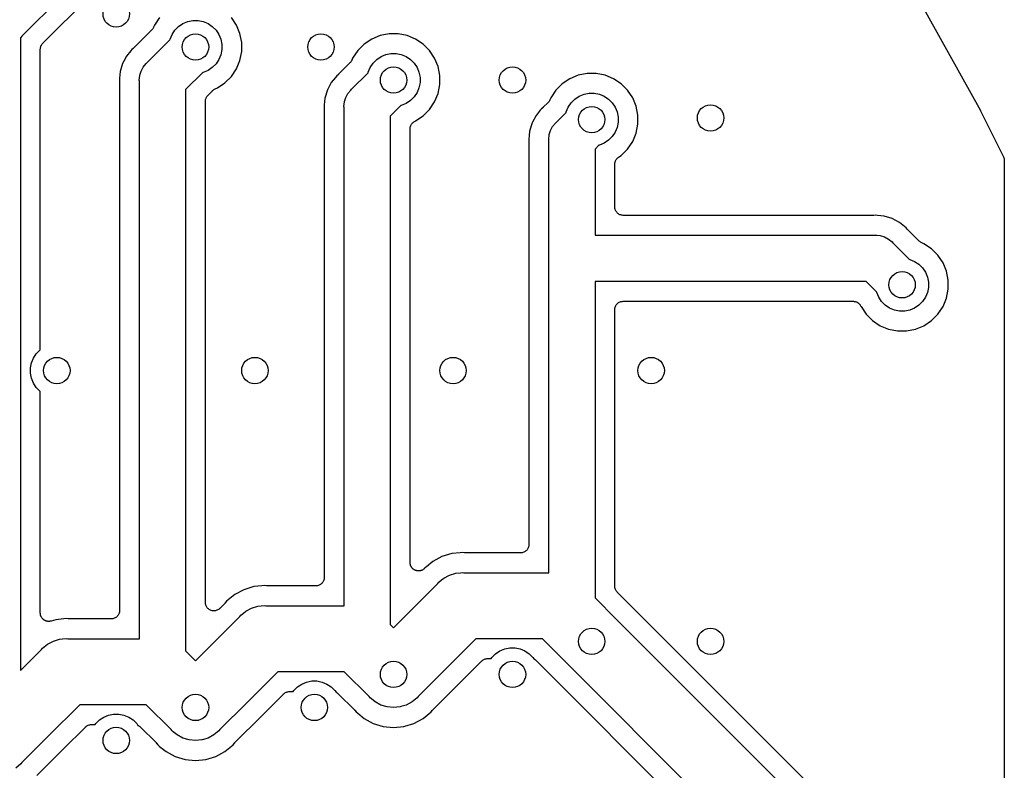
# Model space of a CAD drawing. Extents: x 59.7 to 90.8, y -72.3 to -46.6.
# Tile 9 of 10: x 75.9 to 90.8, y -66.6 to -55.2. Entities that reach past the tile are written whole.
import ezdxf

# ---------------------------------------------------------------- set-up
doc = ezdxf.new("R2010")
doc.units = 0
doc.header["$MEASUREMENT"] = 0
doc.layers.add('BLACK', color=7, linetype='CONTINUOUS')

msp = doc.modelspace()

# ---------------------------------------------------------------- linework, layer by layer
at = {"layer": 'BLACK', "linetype": 'CONTINUOUS'}
for p, q in [((77.1362, -54.2709), (75.9709, -55.4362)), ((89.1678, -54.1886), (90.4871, -56.5615)), ((76.2872, -55.5442), (77.3335, -54.4979)), ((78.0563, -55.1538), (77.9797, -55.2684)), ((79.2203, -55.2684), (79.1437, -55.1538)), ((77.9599, -55.3127), (77.9544, -55.3229)), ((77.9655, -55.3025), (77.9599, -55.3127)), ((77.9661, -55.3011), (77.9655, -55.3025)), ((77.9662, -55.3011), (77.9661, -55.3011)), ((77.9797, -55.2684), (77.9662, -55.3009)), ((77.9662, -55.3009), (77.9662, -55.301)), ((77.9662, -55.301), (77.9662, -55.3011)), ((78.2893, -55.345), (78.345, -55.2893)), ((78.345, -55.2893), (78.4105, -55.2455)), ((78.4105, -55.2455), (78.4833, -55.2154)), ((78.4833, -55.2154), (78.5606, -55.2)), ((78.5606, -55.2), (78.6394, -55.2)), ((78.6394, -55.2), (78.7167, -55.2154)), ((78.7167, -55.2154), (78.7895, -55.2455)), ((78.7895, -55.2455), (78.855, -55.2893)), ((78.855, -55.2893), (78.9107, -55.345)), ((79.2731, -55.3958), (79.2203, -55.2684)), ((75.9553, -55.4553), (75.95, -55.4596)), ((75.95, -55.4596), (75.95, -65.0429)), ((75.9709, -55.4362), (75.9553, -55.4553)), ((77.9387, -55.3421), (77.6674, -55.6134)), ((77.9461, -55.3331), (77.9387, -55.3421)), ((77.9536, -55.3242), (77.9461, -55.3331)), ((77.9539, -55.3235), (77.9536, -55.3242)), ((77.9544, -55.3229), (77.9539, -55.3235)), ((78.2154, -55.4833), (78.2455, -55.4105)), ((78.2455, -55.4105), (78.2893, -55.345)), ((78.9107, -55.345), (78.9545, -55.4105)), ((78.9545, -55.4105), (78.9846, -55.4833)), ((79.3, -55.5311), (79.2731, -55.3958)), ((81.3958, -55.4269), (81.2684, -55.4797)), ((81.5311, -55.4), (81.3958, -55.4269)), ((81.6689, -55.4), (81.5311, -55.4)), ((81.8042, -55.4269), (81.6689, -55.4)), ((81.9316, -55.4797), (81.8042, -55.4269)), ((76.2513, -55.6205), (76.2525, -55.6089)), ((76.2525, -55.6089), (76.2527, -55.6082)), ((76.2527, -55.6082), (76.2528, -55.6076)), ((76.2528, -55.6076), (76.2563, -55.5964)), ((76.2563, -55.5964), (76.2598, -55.5852)), ((76.2598, -55.5852), (76.2601, -55.5846)), ((76.2601, -55.5846), (76.2603, -55.5839)), ((76.2603, -55.5839), (76.2659, -55.5736)), ((76.2659, -55.5736), (76.2715, -55.5633)), ((76.2715, -55.5633), (76.2719, -55.5628)), ((76.2719, -55.5628), (76.2722, -55.5622)), ((76.2722, -55.5622), (76.2797, -55.5533)), ((76.2797, -55.5533), (76.2872, -55.5442)), ((77.6661, -55.6146), (77.6619, -55.618)), ((77.6674, -55.6134), (77.6661, -55.6146)), ((77.8647, -55.8404), (78.2138, -55.4912)), ((78.2138, -55.4912), (78.2154, -55.4833)), ((78.9846, -55.4833), (79, -55.5606)), ((79, -55.5606), (79, -55.6394)), ((79.3, -55.6689), (79.3, -55.5311)), ((81.1538, -55.5563), (81.0563, -55.6538)), ((81.2684, -55.4797), (81.1538, -55.5563)), ((82.0462, -55.5563), (81.9316, -55.4797)), ((82.1437, -55.6538), (82.0462, -55.5563)), ((76.25, -55.6322), (76.2513, -55.6205)), ((76.25, -55.6335), (76.25, -55.6322)), ((76.25, -55.6336), (76.25, -55.6335)), ((76.25, -55.6335), (76.25, -55.6335)), ((76.25, -55.634), (76.25, -55.6336)), ((76.25, -60.186), (76.25, -55.634)), ((77.5569, -55.7371), (77.5168, -55.8122)), ((77.6218, -55.6581), (77.5569, -55.7371)), ((77.6382, -55.6382), (77.6218, -55.6581)), ((77.6218, -55.6581), (77.6218, -55.6581)), ((77.6581, -55.6218), (77.6382, -55.6382)), ((77.6619, -55.618), (77.6581, -55.6218)), ((78.9846, -55.7167), (78.9545, -55.7895)), ((79, -55.6394), (78.9846, -55.7167)), ((79.2731, -55.8042), (79.3, -55.6689)), ((81.0563, -55.6538), (80.9797, -55.7684)), ((81.345, -55.7893), (81.4105, -55.7455)), ((81.4105, -55.7455), (81.4833, -55.7154)), ((81.4833, -55.7154), (81.5606, -55.7)), ((81.5606, -55.7), (81.6394, -55.7)), ((81.6394, -55.7), (81.7167, -55.7154)), ((81.7167, -55.7154), (81.7895, -55.7455)), ((81.7895, -55.7455), (81.855, -55.7893)), ((82.2203, -55.7684), (82.1437, -55.6538)), ((77.4966, -55.8501), (77.4594, -55.9726)), ((77.5168, -55.8122), (77.4966, -55.8501)), ((77.5168, -55.8122), (77.5168, -55.8122)), ((77.7751, -55.9654), (77.8076, -55.9046)), ((77.8076, -55.9046), (77.8513, -55.8513)), ((77.8513, -55.8513), (77.8647, -55.8404)), ((78.855, -55.9107), (78.7895, -55.9545)), ((78.9107, -55.855), (78.855, -55.9107)), ((78.9545, -55.7895), (78.9107, -55.855)), ((79.2203, -55.9316), (79.2731, -55.8042)), ((80.9387, -55.8421), (80.7674, -56.0134)), ((80.9461, -55.8331), (80.9387, -55.8421)), ((80.9536, -55.8242), (80.9461, -55.8331)), ((80.9539, -55.8235), (80.9536, -55.8242)), ((80.9544, -55.8229), (80.9539, -55.8235)), ((80.9599, -55.8127), (80.9544, -55.8229)), ((80.9655, -55.8025), (80.9599, -55.8127)), ((80.9661, -55.8011), (80.9655, -55.8025)), ((80.9662, -55.8011), (80.9661, -55.8011)), ((80.9797, -55.7684), (80.9662, -55.8009)), ((80.9662, -55.8009), (80.9662, -55.801)), ((80.9662, -55.801), (80.9662, -55.8011)), ((81.2154, -55.9833), (81.2455, -55.9105)), ((81.2455, -55.9105), (81.2893, -55.845)), ((81.2893, -55.845), (81.345, -55.7893)), ((81.855, -55.7893), (81.9107, -55.845)), ((81.9107, -55.845), (81.9545, -55.9105)), ((81.9545, -55.9105), (81.9846, -55.9833)), ((82.2731, -55.8958), (82.2203, -55.7684)), ((82.3, -56.0311), (82.2731, -55.8958)), ((77.4594, -55.9726), (77.4494, -56.0743)), ((77.7483, -56.1), (77.7551, -56.0314)), ((77.7551, -56.0314), (77.7568, -56.0258)), ((77.7568, -56.0258), (77.7751, -55.9654)), ((78.7088, -55.9862), (78.45, -56.245)), ((78.7167, -55.9846), (78.7088, -55.9862)), ((78.7895, -55.9545), (78.7167, -55.9846)), ((79.0462, -56.1437), (79.1437, -56.0462)), ((79.1437, -56.0462), (79.2203, -55.9316)), ((80.7203, -56.06), (80.6569, -56.1371)), ((80.7382, -56.0382), (80.7203, -56.06)), ((80.7203, -56.06), (80.7203, -56.06)), ((80.7581, -56.0218), (80.7382, -56.0382)), ((80.7619, -56.018), (80.7581, -56.0218)), ((80.7661, -56.0146), (80.7619, -56.018)), ((80.7674, -56.0134), (80.7661, -56.0146)), ((80.9647, -56.2403), (81.2138, -55.9912)), ((81.2138, -55.9912), (81.2154, -55.9833)), ((81.9846, -55.9833), (82, -56.0606)), ((82, -56.0606), (82, -56.1394)), ((82.3, -56.1689), (82.3, -56.0311)), ((84.3958, -56.0269), (84.2684, -56.0797)), ((84.5311, -56), (84.3958, -56.0269)), ((84.6689, -56), (84.5311, -56)), ((84.8042, -56.0269), (84.6689, -56)), ((84.9316, -56.0797), (84.8042, -56.0269)), ((77.4494, -56.0743), (77.4469, -56.1)), ((77.4469, -56.1), (77.4494, -56.1257)), ((77.4494, -56.0743), (77.4494, -56.0743)), ((77.4494, -56.1257), (77.4496, -56.1275)), ((77.4496, -56.1275), (77.4495, -56.1328)), ((77.4495, -56.1328), (77.45, -56.1382)), ((77.45, -56.1382), (77.45, -64.133)), ((77.75, -56.1172), (77.7483, -56.1)), ((77.75, -64.56), (77.75, -56.1172)), ((78.9316, -56.2203), (79.0462, -56.1437)), ((80.6569, -56.1371), (80.5966, -56.2501)), ((82, -56.1394), (81.9846, -56.2167)), ((82.2731, -56.3042), (82.3, -56.1689)), ((84.1538, -56.1563), (84.0563, -56.2538)), ((84.2684, -56.0797), (84.1538, -56.1563)), ((85.0462, -56.1563), (84.9316, -56.0797)), ((85.1437, -56.2538), (85.0462, -56.1563)), ((78.45, -56.245), (78.45, -64.7429)), ((78.7659, -56.3615), (78.7715, -56.3512)), ((78.7715, -56.3512), (78.7719, -56.3507)), ((78.7719, -56.3507), (78.7722, -56.3501)), ((78.7722, -56.3501), (78.7797, -56.3411)), ((78.7797, -56.3411), (78.7872, -56.332)), ((78.7872, -56.332), (78.8579, -56.2613)), ((78.8579, -56.2613), (78.8581, -56.2611)), ((78.8581, -56.2611), (78.8592, -56.26)), ((78.8581, -56.2611), (78.8581, -56.2611)), ((78.8581, -56.2611), (78.8581, -56.2611)), ((78.8592, -56.26), (78.8683, -56.2527)), ((78.8683, -56.2527), (78.8773, -56.2454)), ((78.8773, -56.2454), (78.878, -56.2451)), ((78.878, -56.2451), (78.8786, -56.2446)), ((78.8786, -56.2446), (78.8889, -56.2392)), ((78.8889, -56.2392), (78.8991, -56.2338)), ((78.8991, -56.2338), (78.9316, -56.2203)), ((80.5966, -56.2501), (80.5594, -56.3726)), ((80.8751, -56.3654), (80.9076, -56.3046)), ((80.9076, -56.3046), (80.9513, -56.2513)), ((80.9513, -56.2513), (80.9647, -56.2403)), ((81.9107, -56.355), (81.855, -56.4107)), ((81.9545, -56.2895), (81.9107, -56.355)), ((81.9846, -56.2167), (81.9545, -56.2895)), ((82.2203, -56.4316), (82.2731, -56.3042)), ((84.0563, -56.2538), (83.9797, -56.3684)), ((84.345, -56.3893), (84.4105, -56.3455)), ((84.4105, -56.3455), (84.4833, -56.3154)), ((84.4833, -56.3154), (84.5606, -56.3)), ((84.5606, -56.3), (84.6394, -56.3)), ((84.6394, -56.3), (84.7167, -56.3154)), ((84.7167, -56.3154), (84.7895, -56.3455)), ((84.7895, -56.3455), (84.855, -56.3893)), ((85.2203, -56.3684), (85.1437, -56.2538)), ((78.75, -56.4201), (78.7513, -56.4084)), ((78.75, -56.4214), (78.75, -56.4201)), ((78.75, -56.4218), (78.75, -56.4214)), ((78.75, -56.4214), (78.75, -56.4214)), ((78.75, -56.4214), (78.75, -56.4214)), ((78.75, -64.012), (78.75, -56.4218)), ((78.7513, -56.4084), (78.7525, -56.3967)), ((78.7525, -56.3967), (78.7527, -56.3961)), ((78.7527, -56.3961), (78.7528, -56.3954)), ((78.7528, -56.3954), (78.7563, -56.3842)), ((78.7563, -56.3842), (78.7598, -56.373)), ((78.7598, -56.373), (78.7601, -56.3725)), ((78.7601, -56.3725), (78.7603, -56.3718)), ((78.7603, -56.3718), (78.7659, -56.3615)), ((80.5494, -56.4743), (80.5469, -56.5)), ((80.5469, -56.5), (80.5494, -56.5257)), ((80.5594, -56.3726), (80.5494, -56.4743)), ((80.5494, -56.4743), (80.5494, -56.4743)), ((80.8483, -56.5), (80.8551, -56.4314)), ((80.85, -56.5172), (80.8483, -56.5)), ((80.8551, -56.4314), (80.8569, -56.4252)), ((80.8569, -56.4252), (80.8751, -56.3654)), ((81.7088, -56.4862), (81.55, -56.645)), ((81.7167, -56.4846), (81.7088, -56.4862)), ((81.7895, -56.4545), (81.7167, -56.4846)), ((81.855, -56.4107), (81.7895, -56.4545)), ((82.1437, -56.5462), (82.2203, -56.4316)), ((83.9387, -56.4421), (83.8674, -56.5134)), ((83.9461, -56.4331), (83.9387, -56.4421)), ((83.9536, -56.4242), (83.9461, -56.4331)), ((83.9539, -56.4235), (83.9536, -56.4242)), ((83.9544, -56.4229), (83.9539, -56.4235)), ((83.9599, -56.4127), (83.9544, -56.4229)), ((83.9655, -56.4025), (83.9599, -56.4127)), ((83.9661, -56.4011), (83.9655, -56.4025)), ((83.9662, -56.4011), (83.9661, -56.4011)), ((83.9797, -56.3684), (83.9662, -56.4009)), ((83.9662, -56.4009), (83.9662, -56.401)), ((83.9662, -56.401), (83.9662, -56.4011)), ((84.2455, -56.5105), (84.2893, -56.445)), ((84.2893, -56.445), (84.345, -56.3893)), ((84.855, -56.3893), (84.9107, -56.445)), ((84.9107, -56.445), (84.9545, -56.5105)), ((85.2731, -56.4958), (85.2203, -56.3684)), ((85.3, -56.6311), (85.2731, -56.4958)), ((80.5494, -56.5257), (80.5496, -56.5275)), ((80.5496, -56.5275), (80.5495, -56.5328)), ((80.5495, -56.5328), (80.55, -56.5382)), ((80.55, -56.5382), (80.55, -63.633)), ((80.85, -64.06), (80.85, -56.5172)), ((81.55, -56.645), (81.55, -64.3429)), ((81.9316, -56.7203), (82.0462, -56.6437)), ((82.0462, -56.6437), (82.1437, -56.5462)), ((83.7569, -56.6371), (83.7021, -56.7397)), ((83.8218, -56.5581), (83.7569, -56.6371)), ((83.8382, -56.5382), (83.8218, -56.5581)), ((83.8218, -56.5581), (83.8218, -56.5581)), ((83.8581, -56.5218), (83.8382, -56.5382)), ((83.8619, -56.518), (83.8581, -56.5218)), ((83.8661, -56.5146), (83.8619, -56.518)), ((83.8674, -56.5134), (83.8661, -56.5146)), ((84.0647, -56.7404), (84.2138, -56.5912)), ((84.2138, -56.5912), (84.2154, -56.5833)), ((84.2154, -56.5833), (84.2455, -56.5105)), ((84.9545, -56.5105), (84.9846, -56.5833)), ((84.9846, -56.5833), (85, -56.6606)), ((85.3, -56.7689), (85.3, -56.6311)), ((90.4871, -56.5615), (90.488, -56.5631)), ((90.488, -56.5631), (90.4888, -56.5651)), ((90.4888, -56.5651), (90.4899, -56.5669)), ((90.4899, -56.5669), (90.8349, -57.2636)), ((81.8528, -56.8126), (81.8564, -56.8013)), ((81.8564, -56.8013), (81.8598, -56.79)), ((81.8598, -56.79), (81.8601, -56.7895)), ((81.8601, -56.7895), (81.8603, -56.7889)), ((81.8603, -56.7889), (81.866, -56.7786)), ((81.866, -56.7786), (81.8716, -56.7681)), ((81.8716, -56.7681), (81.8719, -56.7677)), ((81.8719, -56.7677), (81.8722, -56.7672)), ((81.8722, -56.7672), (81.8798, -56.7582)), ((81.8798, -56.7582), (81.8874, -56.749)), ((81.8874, -56.749), (81.8878, -56.7487)), ((81.8878, -56.7487), (81.8881, -56.7482)), ((81.8881, -56.7482), (81.8974, -56.7408)), ((81.8974, -56.7408), (81.9065, -56.7333)), ((81.9065, -56.7333), (81.907, -56.7331)), ((81.907, -56.7331), (81.9075, -56.7327)), ((81.9075, -56.7327), (81.918, -56.7272)), ((81.918, -56.7272), (81.9284, -56.7216)), ((81.9284, -56.7216), (81.9316, -56.7203)), ((83.6966, -56.7501), (83.6594, -56.8726)), ((83.7021, -56.7397), (83.6966, -56.7501)), ((83.7021, -56.7397), (83.7021, -56.7397)), ((83.9751, -56.8654), (84.0076, -56.8046)), ((84.0076, -56.8046), (84.0513, -56.7513)), ((84.0513, -56.7513), (84.0647, -56.7404)), ((85, -56.7394), (84.9846, -56.8167)), ((85, -56.6606), (85, -56.7394)), ((85.2731, -56.9042), (85.3, -56.7689)), ((81.85, -56.8372), (81.8513, -56.8254)), ((81.85, -56.8383), (81.85, -56.8372)), ((81.85, -56.839), (81.85, -56.8383)), ((81.85, -56.8383), (81.85, -56.8383)), ((81.85, -56.8383), (81.85, -56.8383)), ((81.85, -63.4066), (81.85, -56.839)), ((81.8513, -56.8254), (81.8526, -56.8137)), ((81.8526, -56.8137), (81.8527, -56.8131)), ((81.8527, -56.8131), (81.8528, -56.8126)), ((83.6528, -56.9394), (83.6469, -57)), ((83.6594, -56.8726), (83.6528, -56.9394)), ((83.6528, -56.9394), (83.6528, -56.9394)), ((83.9483, -57), (83.9551, -56.9314)), ((83.9551, -56.9314), (83.9564, -56.927)), ((83.9564, -56.927), (83.9751, -56.8654)), ((84.9107, -56.955), (84.855, -57.0107)), ((84.9545, -56.8895), (84.9107, -56.955)), ((84.9846, -56.8167), (84.9545, -56.8895)), ((85.2203, -57.0316), (85.2731, -56.9042)), ((83.6469, -57), (83.6494, -57.0257)), ((83.6494, -57.0257), (83.6495, -57.0275)), ((83.6495, -57.0275), (83.6495, -57.0328)), ((83.6495, -57.0328), (83.65, -57.0382)), ((83.65, -57.0382), (83.65, -58.7618)), ((83.95, -57.0172), (83.9483, -57)), ((83.95, -58.7828), (83.95, -57.0172)), ((84.7088, -57.0862), (84.65, -57.145)), ((84.7167, -57.0846), (84.7088, -57.0862)), ((84.7895, -57.0545), (84.7167, -57.0846)), ((84.855, -57.0107), (84.7895, -57.0545)), ((85.1437, -57.1462), (85.2203, -57.0316)), ((84.65, -57.145), (84.65, -58.45)), ((85.0064, -57.2703), (85.0462, -57.2437)), ((85.0462, -57.2437), (85.1437, -57.1462)), ((84.95, -57.3741), (84.9513, -57.3624)), ((84.95, -57.3753), (84.95, -57.3741)), ((84.95, -57.3754), (84.95, -57.3753)), ((84.95, -57.3753), (84.95, -57.3753)), ((84.95, -57.3759), (84.95, -57.3754)), ((84.95, -58.023), (84.95, -57.3759)), ((84.9513, -57.3624), (84.9525, -57.3507)), ((84.9525, -57.3507), (84.9527, -57.3501)), ((84.9527, -57.3501), (84.9528, -57.3495)), ((84.9528, -57.3495), (84.9563, -57.3382)), ((84.9563, -57.3382), (84.9598, -57.327)), ((84.9598, -57.327), (84.9601, -57.3265)), ((84.9601, -57.3265), (84.9603, -57.3259)), ((84.9603, -57.3259), (84.966, -57.3155)), ((84.966, -57.3155), (84.9715, -57.3052)), ((84.9715, -57.3052), (84.9719, -57.3047)), ((84.9719, -57.3047), (84.9722, -57.3042)), ((84.9722, -57.3042), (84.9798, -57.2951)), ((84.9798, -57.2951), (84.9873, -57.286)), ((84.9873, -57.286), (84.9877, -57.2856)), ((84.9877, -57.2856), (84.9881, -57.2852)), ((84.9881, -57.2852), (84.9973, -57.2778)), ((84.9973, -57.2778), (85.0064, -57.2703)), ((90.8349, -57.2636), (90.8357, -57.2652)), ((90.8357, -57.2652), (90.8369, -57.2685)), ((90.8369, -57.2685), (90.8385, -57.2715)), ((90.8385, -57.2715), (90.8411, -57.2801)), ((90.8411, -57.2801), (90.8441, -57.2885)), ((90.8441, -57.2885), (90.8447, -57.2919)), ((90.8447, -57.2919), (90.8457, -57.2953)), ((90.8457, -57.2953), (90.8466, -57.3041)), ((90.8466, -57.3041), (90.8479, -57.313)), ((90.8479, -57.313), (90.8478, -57.3165)), ((90.8478, -57.3165), (90.8481, -57.3199)), ((90.8481, -57.3199), (90.8481, -67.7809)), ((84.9512, -58.0349), (84.95, -58.023)), ((84.9522, -58.0468), (84.9512, -58.0349)), ((84.9524, -58.0472), (84.9522, -58.0468)), ((84.9524, -58.0477), (84.9524, -58.0472)), ((84.9559, -58.0591), (84.9524, -58.0477)), ((84.9592, -58.0706), (84.9559, -58.0591)), ((84.9595, -58.071), (84.9592, -58.0706)), ((84.9596, -58.0714), (84.9595, -58.071)), ((84.9652, -58.0819), (84.9596, -58.0714)), ((84.9707, -58.0925), (84.9652, -58.0819)), ((84.971, -58.0929), (84.9707, -58.0925)), ((84.9712, -58.0933), (84.971, -58.0929)), ((84.9788, -58.1025), (84.9712, -58.0933)), ((84.9863, -58.1119), (84.9788, -58.1025)), ((84.9866, -58.1121), (84.9863, -58.1119)), ((84.9869, -58.1125), (84.9866, -58.1121)), ((84.9961, -58.1201), (84.9869, -58.1125)), ((85.0052, -58.1278), (84.9961, -58.1201)), ((85.0056, -58.128), (85.0052, -58.1278)), ((85.006, -58.1283), (85.0056, -58.128)), ((85.0165, -58.134), (85.006, -58.1283)), ((85.027, -58.1397), (85.0165, -58.134)), ((85.0274, -58.1399), (85.027, -58.1397)), ((85.0278, -58.1401), (85.0274, -58.1399)), ((85.0392, -58.1436), (85.0278, -58.1401)), ((85.0506, -58.1472), (85.0392, -58.1436)), ((85.051, -58.1473), (85.0506, -58.1472)), ((85.0515, -58.1474), (85.051, -58.1473)), ((85.0633, -58.1487), (85.0515, -58.1474)), ((85.0752, -58.15), (85.0633, -58.1487)), ((85.0761, -58.15), (85.0752, -58.15)), ((85.077, -58.15), (85.0761, -58.15)), ((85.0761, -58.15), (85.0761, -58.15)), ((85.0761, -58.15), (85.0761, -58.15)), ((88.8618, -58.15), (85.077, -58.15)), ((88.8672, -58.1495), (88.8618, -58.15)), ((88.8725, -58.1495), (88.8672, -58.1495)), ((88.8743, -58.1494), (88.8725, -58.1495)), ((88.9, -58.1469), (88.8743, -58.1494)), ((88.9257, -58.1494), (88.9, -58.1469)), ((89.0274, -58.1594), (88.9257, -58.1494)), ((88.9257, -58.1494), (88.9257, -58.1494)), ((89.1499, -58.1966), (89.0274, -58.1594)), ((89.2629, -58.2569), (89.1499, -58.1966)), ((89.3618, -58.3382), (89.2629, -58.2569)), ((88.8828, -58.45), (88.9, -58.4483)), ((88.9, -58.4483), (88.9172, -58.45)), ((89.3782, -58.3581), (89.3618, -58.3382)), ((89.382, -58.3619), (89.3782, -58.3581)), ((89.3854, -58.3661), (89.382, -58.3619)), ((89.3866, -58.3674), (89.3854, -58.3661)), ((89.5579, -58.5387), (89.3866, -58.3674)), ((84.65, -58.45), (88.8828, -58.45)), ((88.9172, -58.45), (88.9172, -58.45)), ((88.9172, -58.45), (88.9686, -58.4551)), ((88.9686, -58.4551), (89.0346, -58.4751)), ((89.0346, -58.4751), (89.0954, -58.5076)), ((89.0954, -58.5076), (89.1487, -58.5513)), ((89.1487, -58.5513), (89.1597, -58.5647)), ((89.1597, -58.5647), (89.4088, -58.8138)), ((89.5669, -58.5461), (89.5579, -58.5387)), ((89.5758, -58.5536), (89.5669, -58.5461)), ((89.5765, -58.5539), (89.5758, -58.5536)), ((89.5771, -58.5544), (89.5765, -58.5539)), ((89.5873, -58.5599), (89.5771, -58.5544)), ((89.5975, -58.5655), (89.5873, -58.5599)), ((89.5989, -58.5661), (89.5975, -58.5655)), ((89.5989, -58.5662), (89.5989, -58.5661)), ((89.599, -58.5662), (89.5989, -58.5662)), ((89.5991, -58.5662), (89.599, -58.5662)), ((89.6316, -58.5797), (89.5991, -58.5662)), ((89.7462, -58.6563), (89.6316, -58.5797)), ((89.8437, -58.7538), (89.7462, -58.6563)), ((83.6494, -58.7743), (83.6469, -58.8)), ((83.6469, -58.8), (83.6494, -58.8257)), ((83.65, -58.7636), (83.6494, -58.7689)), ((83.6494, -58.7689), (83.6494, -58.7743)), ((83.6494, -58.8257), (83.6495, -58.8275)), ((83.6495, -58.8275), (83.6495, -58.8328)), ((83.6495, -58.8328), (83.65, -58.8382)), ((83.65, -58.7618), (83.65, -58.7636)), ((83.65, -58.8382), (83.65, -63.133)), ((83.9483, -58.8), (83.95, -58.7828)), ((83.95, -58.8172), (83.9483, -58.8)), ((83.95, -63.56), (83.95, -58.8172)), ((89.4088, -58.8138), (89.4167, -58.8154)), ((89.4167, -58.8154), (89.4895, -58.8455)), ((89.4895, -58.8455), (89.555, -58.8893)), ((89.555, -58.8893), (89.6107, -58.945)), ((89.9203, -58.8684), (89.8437, -58.7538)), ((89.9731, -58.9958), (89.9203, -58.8684)), ((89.6107, -58.945), (89.6545, -59.0105)), ((89.6545, -59.0105), (89.6846, -59.0833)), ((90, -59.1311), (89.9731, -58.9958)), ((88.755, -59.15), (84.65, -59.15)), ((84.65, -59.15), (84.65, -63.9429)), ((88.9138, -59.3088), (88.755, -59.15)), ((89.6846, -59.0833), (89.7, -59.1606)), ((89.7, -59.1606), (89.7, -59.2394)), ((90, -59.2689), (90, -59.1311)), ((88.9154, -59.3167), (88.9138, -59.3088)), ((88.9455, -59.3895), (88.9154, -59.3167)), ((89.6846, -59.3167), (89.6545, -59.3895)), ((89.7, -59.2394), (89.6846, -59.3167)), ((89.9731, -59.4042), (90, -59.2689)), ((84.9799, -59.4961), (84.9875, -59.4869)), ((84.9875, -59.4869), (84.9879, -59.4866)), ((84.9879, -59.4866), (84.9881, -59.4863)), ((84.9881, -59.4863), (84.9975, -59.4788)), ((84.9975, -59.4788), (85.0067, -59.4712)), ((85.0067, -59.4712), (85.0071, -59.471)), ((85.0071, -59.471), (85.0075, -59.4707)), ((85.0075, -59.4707), (85.0181, -59.4652)), ((85.0181, -59.4652), (85.0286, -59.4596)), ((85.0286, -59.4596), (85.029, -59.4595)), ((85.029, -59.4595), (85.0294, -59.4592)), ((85.0294, -59.4592), (85.0409, -59.4559)), ((85.0409, -59.4559), (85.0523, -59.4524)), ((85.0523, -59.4524), (85.0528, -59.4524)), ((85.0528, -59.4524), (85.0532, -59.4522)), ((85.0532, -59.4522), (85.0651, -59.4512)), ((85.0651, -59.4512), (85.077, -59.45)), ((85.077, -59.45), (88.561, -59.45)), ((88.561, -59.45), (88.5617, -59.45)), ((88.5617, -59.45), (88.5617, -59.45)), ((88.5617, -59.45), (88.5617, -59.45)), ((88.5617, -59.45), (88.5628, -59.45)), ((88.5628, -59.45), (88.5746, -59.4513)), ((88.5746, -59.4513), (88.5863, -59.4525)), ((88.5863, -59.4525), (88.5869, -59.4527)), ((88.5869, -59.4527), (88.5874, -59.4528)), ((88.5874, -59.4528), (88.5987, -59.4564)), ((88.5987, -59.4564), (88.61, -59.4598)), ((88.61, -59.4598), (88.6105, -59.4601)), ((88.6105, -59.4601), (88.6111, -59.4603)), ((88.6111, -59.4603), (88.6214, -59.466)), ((88.6214, -59.466), (88.6319, -59.4716)), ((88.6319, -59.4716), (88.6323, -59.4719)), ((88.6323, -59.4719), (88.6328, -59.4722)), ((88.6328, -59.4722), (88.6418, -59.4798)), ((88.6418, -59.4798), (88.651, -59.4874)), ((88.651, -59.4874), (88.6513, -59.4878)), ((88.6513, -59.4878), (88.6518, -59.4881)), ((88.6518, -59.4881), (88.6592, -59.4974)), ((88.9893, -59.455), (88.9455, -59.3895)), ((89.045, -59.5107), (88.9893, -59.455)), ((89.6107, -59.455), (89.555, -59.5107)), ((89.6545, -59.3895), (89.6107, -59.455)), ((89.9203, -59.5316), (89.9731, -59.4042)), ((84.95, -59.5752), (84.9513, -59.5633)), ((84.95, -59.5761), (84.95, -59.5752)), ((84.95, -59.577), (84.95, -59.5761)), ((84.95, -59.5761), (84.95, -59.5761)), ((84.95, -59.5761), (84.95, -59.5761)), ((84.95, -63.766), (84.95, -59.577)), ((84.9513, -59.5633), (84.9526, -59.5515)), ((84.9526, -59.5515), (84.9527, -59.551)), ((84.9527, -59.551), (84.9528, -59.5506)), ((84.9528, -59.5506), (84.9564, -59.5392)), ((84.9564, -59.5392), (84.9599, -59.5278)), ((84.9599, -59.5278), (84.9601, -59.5274)), ((84.9601, -59.5274), (84.9603, -59.527)), ((84.9603, -59.527), (84.966, -59.5165)), ((84.966, -59.5165), (84.9717, -59.506)), ((84.9717, -59.506), (84.972, -59.5056)), ((84.972, -59.5056), (84.9722, -59.5052)), ((84.9722, -59.5052), (84.9799, -59.4961)), ((88.6592, -59.4974), (88.6667, -59.5065)), ((88.6667, -59.5065), (88.6669, -59.507)), ((88.6669, -59.507), (88.6673, -59.5075)), ((88.6673, -59.5075), (88.6728, -59.518)), ((88.6728, -59.518), (88.6784, -59.5284)), ((88.6784, -59.5284), (88.6797, -59.5316)), ((88.6797, -59.5316), (88.7563, -59.6462)), ((89.1105, -59.5545), (89.045, -59.5107)), ((89.1833, -59.5846), (89.1105, -59.5545)), ((89.2606, -59.6), (89.1833, -59.5846)), ((89.3394, -59.6), (89.2606, -59.6)), ((89.4167, -59.5846), (89.3394, -59.6)), ((89.4895, -59.5545), (89.4167, -59.5846)), ((89.555, -59.5107), (89.4895, -59.5545)), ((89.8437, -59.6462), (89.9203, -59.5316)), ((88.7563, -59.6462), (88.8538, -59.7437)), ((88.8538, -59.7437), (88.9684, -59.8203)), ((89.6316, -59.8203), (89.7462, -59.7437)), ((89.7462, -59.7437), (89.8437, -59.6462)), ((88.9684, -59.8203), (89.0958, -59.8731)), ((89.0958, -59.8731), (89.2311, -59.9)), ((89.2311, -59.9), (89.3689, -59.9)), ((89.3689, -59.9), (89.5042, -59.8731)), ((89.5042, -59.8731), (89.6316, -59.8203)), ((76.1893, -60.245), (76.245, -60.1893)), ((76.245, -60.1893), (76.25, -60.186)), ((76.1, -60.4606), (76.1154, -60.3833)), ((76.1154, -60.3833), (76.1455, -60.3105)), ((76.1455, -60.3105), (76.1893, -60.245)), ((76.1, -60.5394), (76.1, -60.4606)), ((76.1154, -60.6167), (76.1, -60.5394)), ((76.1455, -60.6895), (76.1154, -60.6167)), ((76.1893, -60.755), (76.1455, -60.6895)), ((76.245, -60.8107), (76.1893, -60.755)), ((76.25, -60.814), (76.245, -60.8107)), ((76.25, -64.1711), (76.25, -60.814)), ((83.6201, -63.2139), (83.6125, -63.2231)), ((83.6278, -63.2047), (83.6201, -63.2139)), ((83.628, -63.2044), (83.6278, -63.2047)), ((83.6283, -63.204), (83.628, -63.2044)), ((83.634, -63.1935), (83.6283, -63.204)), ((83.6397, -63.183), (83.634, -63.1935)), ((83.6399, -63.1826), (83.6397, -63.183)), ((83.6401, -63.1822), (83.6399, -63.1826)), ((83.6436, -63.1708), (83.6401, -63.1822)), ((83.6472, -63.1594), (83.6436, -63.1708)), ((83.6473, -63.159), (83.6472, -63.1594)), ((83.6474, -63.1585), (83.6473, -63.159)), ((83.6487, -63.1467), (83.6474, -63.1585)), ((83.65, -63.1348), (83.6487, -63.1467)), ((83.65, -63.133), (83.65, -63.1339)), ((83.65, -63.1339), (83.65, -63.1339)), ((83.65, -63.1339), (83.65, -63.1339)), ((83.65, -63.1339), (83.65, -63.1348)), ((82.3324, -63.3173), (82.1934, -63.3916)), ((82.4832, -63.2716), (82.3324, -63.3173)), ((82.6068, -63.2594), (82.4832, -63.2716)), ((82.6069, -63.2594), (82.6068, -63.2594)), ((82.64, -63.2561), (82.6069, -63.2594)), ((82.6731, -63.2594), (82.64, -63.2561)), ((82.6784, -63.2594), (82.6731, -63.2594)), ((82.6838, -63.26), (82.6784, -63.2594)), ((82.6855, -63.26), (82.6838, -63.26)), ((83.523, -63.26), (82.6855, -63.26)), ((83.5349, -63.2588), (83.523, -63.26)), ((83.5468, -63.2577), (83.5349, -63.2588)), ((83.5472, -63.2576), (83.5468, -63.2577)), ((83.5477, -63.2576), (83.5472, -63.2576)), ((83.5591, -63.2541), (83.5477, -63.2576)), ((83.5706, -63.2508), (83.5591, -63.2541)), ((83.571, -63.2505), (83.5706, -63.2508)), ((83.5714, -63.2504), (83.571, -63.2505)), ((83.5819, -63.2448), (83.5714, -63.2504)), ((83.5925, -63.2393), (83.5819, -63.2448)), ((83.5929, -63.239), (83.5925, -63.2393)), ((83.5933, -63.2388), (83.5929, -63.239)), ((83.6025, -63.2312), (83.5933, -63.2388)), ((83.6119, -63.2237), (83.6025, -63.2312)), ((83.6121, -63.2234), (83.6119, -63.2237)), ((83.6125, -63.2231), (83.6121, -63.2234)), ((81.8506, -63.4126), (81.85, -63.4066)), ((81.8506, -63.4186), (81.8506, -63.4126)), ((81.8518, -63.4249), (81.8506, -63.4186)), ((81.8524, -63.4313), (81.8518, -63.4249)), ((81.8542, -63.4371), (81.8524, -63.4313)), ((81.8553, -63.443), (81.8542, -63.4371)), ((81.8577, -63.4489), (81.8553, -63.443)), ((81.8596, -63.455), (81.8577, -63.4489)), ((81.8624, -63.4603), (81.8596, -63.455)), ((81.8647, -63.4659), (81.8624, -63.4603)), ((81.8682, -63.4713), (81.8647, -63.4659)), ((81.8712, -63.4769), (81.8682, -63.4713)), ((81.875, -63.4816), (81.8712, -63.4769)), ((81.8783, -63.4866), (81.875, -63.4816)), ((81.8828, -63.4912), (81.8783, -63.4866)), ((81.8869, -63.4961), (81.8828, -63.4912)), ((81.8915, -63.5), (81.8869, -63.4961)), ((81.8958, -63.5042), (81.8915, -63.5)), ((81.901, -63.5078), (81.8958, -63.5042)), ((81.906, -63.5119), (81.901, -63.5078)), ((81.9113, -63.5148), (81.906, -63.5119)), ((81.9163, -63.5182), (81.9113, -63.5148)), ((82.0409, -63.5159), (82.0355, -63.5194)), ((82.0465, -63.5129), (82.0409, -63.5159)), ((82.0512, -63.5091), (82.0465, -63.5129)), ((82.0563, -63.5058), (82.0512, -63.5091)), ((82.0609, -63.5014), (82.0563, -63.5058)), ((82.0659, -63.4974), (82.0609, -63.5014)), ((82.0688, -63.4938), (82.0659, -63.4974)), ((82.0973, -63.4705), (82.0688, -63.4938)), ((82.1934, -63.3916), (82.0973, -63.4705)), ((82.0973, -63.4705), (82.0973, -63.4705)), ((80.5472, -63.6594), (80.5436, -63.6708)), ((80.5473, -63.659), (80.5472, -63.6594)), ((80.5474, -63.6585), (80.5473, -63.659)), ((80.5487, -63.6467), (80.5474, -63.6585)), ((80.55, -63.6348), (80.5487, -63.6467)), ((80.55, -63.633), (80.55, -63.6339)), ((80.55, -63.6339), (80.55, -63.6339)), ((80.55, -63.6339), (80.55, -63.6339)), ((80.55, -63.6339), (80.55, -63.6348)), ((81.9221, -63.5207), (81.9163, -63.5182)), ((81.9278, -63.5237), (81.9221, -63.5207)), ((81.9335, -63.5255), (81.9278, -63.5237)), ((81.9391, -63.5278), (81.9335, -63.5255)), ((81.9453, -63.5291), (81.9391, -63.5278)), ((81.9515, -63.531), (81.9453, -63.5291)), ((81.9575, -63.5317), (81.9515, -63.531)), ((81.9633, -63.5329), (81.9575, -63.5317)), ((81.9697, -63.533), (81.9633, -63.5329)), ((81.9761, -63.5336), (81.9697, -63.533)), ((81.9821, -63.5331), (81.9761, -63.5336)), ((81.9881, -63.5331), (81.9821, -63.5331)), ((81.9944, -63.532), (81.9881, -63.5331)), ((82.0008, -63.5314), (81.9944, -63.532)), ((82.0066, -63.5297), (82.0008, -63.5314)), ((82.0125, -63.5286), (82.0066, -63.5297)), ((82.0184, -63.5262), (82.0125, -63.5286)), ((82.0246, -63.5244), (82.0184, -63.5262)), ((82.0299, -63.5216), (82.0246, -63.5244)), ((82.0355, -63.5194), (82.0299, -63.5216)), ((82.3265, -63.6705), (82.3609, -63.6423)), ((82.3609, -63.6423), (82.3625, -63.6414)), ((82.3625, -63.6414), (82.4477, -63.5958)), ((82.4477, -63.5958), (82.542, -63.5672)), ((82.542, -63.5672), (82.6154, -63.56)), ((82.6154, -63.56), (82.64, -63.5576)), ((82.64, -63.5576), (82.6646, -63.56)), ((82.6646, -63.56), (83.95, -63.56)), ((79.4832, -63.7716), (79.3324, -63.8173)), ((79.6068, -63.7594), (79.4832, -63.7716)), ((79.6069, -63.7594), (79.6068, -63.7594)), ((79.64, -63.7561), (79.6069, -63.7594)), ((79.6731, -63.7594), (79.64, -63.7561)), ((79.6784, -63.7594), (79.6731, -63.7594)), ((79.6838, -63.76), (79.6784, -63.7594)), ((79.6855, -63.76), (79.6838, -63.76)), ((80.423, -63.76), (79.6855, -63.76)), ((80.4349, -63.7588), (80.423, -63.76)), ((80.4468, -63.7577), (80.4349, -63.7588)), ((80.4472, -63.7576), (80.4468, -63.7577)), ((80.4477, -63.7576), (80.4472, -63.7576)), ((80.4591, -63.7541), (80.4477, -63.7576)), ((80.4706, -63.7508), (80.4591, -63.7541)), ((80.471, -63.7505), (80.4706, -63.7508)), ((80.4714, -63.7504), (80.471, -63.7505)), ((80.4819, -63.7448), (80.4714, -63.7504)), ((80.4925, -63.7393), (80.4819, -63.7448)), ((80.4929, -63.739), (80.4925, -63.7393)), ((80.4933, -63.7388), (80.4929, -63.739)), ((80.5025, -63.7312), (80.4933, -63.7388)), ((80.5119, -63.7237), (80.5025, -63.7312)), ((80.5121, -63.7234), (80.5119, -63.7237)), ((80.5125, -63.7231), (80.5121, -63.7234)), ((80.5201, -63.7139), (80.5125, -63.7231)), ((80.5278, -63.7047), (80.5201, -63.7139)), ((80.528, -63.7044), (80.5278, -63.7047)), ((80.5283, -63.704), (80.528, -63.7044)), ((80.534, -63.6935), (80.5283, -63.704)), ((80.5397, -63.683), (80.534, -63.6935)), ((80.5399, -63.6826), (80.5397, -63.683)), ((80.5401, -63.6822), (80.5399, -63.6826)), ((80.5436, -63.6708), (80.5401, -63.6822)), ((81.6638, -64.3291), (82.2691, -63.7238)), ((82.2691, -63.7238), (82.2847, -63.7047)), ((82.2847, -63.7047), (82.3265, -63.6705)), ((84.9511, -63.7777), (84.95, -63.766)), ((84.9522, -63.7894), (84.9511, -63.7777)), ((84.9524, -63.79), (84.9522, -63.7894)), ((84.9524, -63.7907), (84.9524, -63.79)), ((84.9558, -63.8019), (84.9524, -63.7907)), ((84.9591, -63.8132), (84.9558, -63.8019)), ((84.9594, -63.8138), (84.9591, -63.8132)), ((84.9596, -63.8144), (84.9594, -63.8138)), ((84.9651, -63.8248), (84.9596, -63.8144)), ((79.1934, -63.8916), (79.0973, -63.9705)), ((79.3324, -63.8173), (79.1934, -63.8916)), ((84.65, -63.9429), (84.9709, -64.2638)), ((84.9705, -63.8352), (84.9651, -63.8248)), ((84.9709, -63.8357), (84.9705, -63.8352)), ((84.9712, -63.8363), (84.9709, -63.8357)), ((84.9786, -63.8454), (84.9712, -63.8363)), ((84.986, -63.8546), (84.9786, -63.8454)), ((84.9869, -63.8555), (84.986, -63.8546)), ((84.9872, -63.8558), (84.9869, -63.8555)), ((84.9869, -63.8555), (84.9869, -63.8555)), ((84.9869, -63.8555), (84.9869, -63.8555)), ((85.1335, -64.0021), (84.9872, -63.8558)), ((78.7512, -64.0242), (78.75, -64.012)), ((78.7523, -64.0363), (78.7512, -64.0242)), ((78.7524, -64.0365), (78.7523, -64.0363)), ((78.7524, -64.0367), (78.7524, -64.0365)), ((78.7559, -64.0482), (78.7524, -64.0367)), ((78.7594, -64.06), (78.7559, -64.0482)), ((78.7595, -64.0602), (78.7594, -64.06)), ((78.7596, -64.0604), (78.7595, -64.0602)), ((78.7653, -64.0712), (78.7596, -64.0604)), ((78.771, -64.0819), (78.7653, -64.0712)), ((78.7711, -64.0821), (78.771, -64.0819)), ((78.7712, -64.0823), (78.7711, -64.0821)), ((78.7789, -64.0917), (78.7712, -64.0823)), ((78.7866, -64.1012), (78.7789, -64.0917)), ((78.7867, -64.1013), (78.7866, -64.1012)), ((78.7869, -64.1015), (78.7867, -64.1013)), ((78.7962, -64.1092), (78.7869, -64.1015)), ((78.8056, -64.1171), (78.7962, -64.1092)), ((78.956, -64.1107), (78.9465, -64.1183)), ((78.9655, -64.1031), (78.956, -64.1107)), ((78.9658, -64.1028), (78.9655, -64.1031)), ((78.9659, -64.1028), (78.9658, -64.1028)), ((78.9668, -64.1018), (78.9659, -64.1027)), ((78.9659, -64.1027), (78.9659, -64.1028)), ((79.0421, -64.0265), (78.9668, -64.1018)), ((79.0455, -64.0224), (79.0421, -64.0265)), ((79.0494, -64.0186), (79.0455, -64.0224)), ((79.0505, -64.0173), (79.0494, -64.0186)), ((79.0716, -63.9916), (79.0505, -64.0173)), ((79.0973, -63.9705), (79.0716, -63.9916)), ((79.0973, -63.9705), (79.0973, -63.9705)), ((79.371, -64.1369), (79.4477, -64.0958)), ((79.4477, -64.0958), (79.542, -64.0672)), ((79.542, -64.0672), (79.5953, -64.062)), ((79.5953, -64.062), (79.64, -64.0576)), ((79.64, -64.0576), (79.6646, -64.06)), ((79.6646, -64.06), (80.85, -64.06)), ((88.1942, -67.0628), (85.1335, -64.0021)), ((76.2506, -64.1769), (76.25, -64.1711)), ((76.2505, -64.1827), (76.2506, -64.1769)), ((76.2518, -64.1892), (76.2505, -64.1827)), ((76.2524, -64.1957), (76.2518, -64.1892)), ((76.2541, -64.2013), (76.2524, -64.1957)), ((76.2552, -64.2071), (76.2541, -64.2013)), ((76.2577, -64.2132), (76.2552, -64.2071)), ((76.2596, -64.2195), (76.2577, -64.2132)), ((76.2623, -64.2246), (76.2596, -64.2195)), ((76.2645, -64.2301), (76.2623, -64.2246)), ((76.2681, -64.2355), (76.2645, -64.2301)), ((76.2712, -64.2413), (76.2681, -64.2355)), ((76.2749, -64.2459), (76.2712, -64.2413)), ((76.2781, -64.2508), (76.2749, -64.2459)), ((76.2827, -64.2555), (76.2781, -64.2508)), ((76.2869, -64.2606), (76.2827, -64.2555)), ((76.2914, -64.2643), (76.2869, -64.2606)), ((76.6068, -64.2594), (76.4832, -64.2716)), ((76.6069, -64.2594), (76.6068, -64.2594)), ((76.64, -64.2561), (76.6069, -64.2594)), ((76.6731, -64.2594), (76.64, -64.2561)), ((76.6784, -64.2594), (76.6731, -64.2594)), ((76.6838, -64.26), (76.6784, -64.2594)), ((76.6855, -64.26), (76.6838, -64.26)), ((77.323, -64.26), (76.6855, -64.26)), ((77.3349, -64.2588), (77.323, -64.26)), ((77.3468, -64.2577), (77.3349, -64.2588)), ((77.3472, -64.2576), (77.3468, -64.2577)), ((77.3477, -64.2576), (77.3472, -64.2576)), ((77.3591, -64.2541), (77.3477, -64.2576)), ((77.3706, -64.2508), (77.3591, -64.2541)), ((77.371, -64.2505), (77.3706, -64.2508)), ((77.3714, -64.2504), (77.371, -64.2505)), ((77.3819, -64.2448), (77.3714, -64.2504)), ((77.3925, -64.2393), (77.3819, -64.2448)), ((77.3929, -64.239), (77.3925, -64.2393)), ((77.3933, -64.2388), (77.3929, -64.239)), ((77.4025, -64.2312), (77.3933, -64.2388)), ((77.4119, -64.2237), (77.4025, -64.2312)), ((77.4121, -64.2234), (77.4119, -64.2237)), ((77.4125, -64.2231), (77.4121, -64.2234)), ((77.4201, -64.2139), (77.4125, -64.2231)), ((77.4278, -64.2047), (77.4201, -64.2139)), ((77.428, -64.2044), (77.4278, -64.2047)), ((77.4283, -64.204), (77.428, -64.2044)), ((77.434, -64.1935), (77.4283, -64.204)), ((77.4397, -64.183), (77.434, -64.1935)), ((77.4399, -64.1826), (77.4397, -64.183)), ((77.4401, -64.1822), (77.4399, -64.1826)), ((77.4436, -64.1708), (77.4401, -64.1822)), ((77.4472, -64.1594), (77.4436, -64.1708)), ((77.4473, -64.159), (77.4472, -64.1594)), ((77.4474, -64.1585), (77.4473, -64.159)), ((77.4487, -64.1467), (77.4474, -64.1585)), ((77.45, -64.1348), (77.4487, -64.1467)), ((77.45, -64.133), (77.45, -64.1339)), ((77.45, -64.1339), (77.45, -64.1339)), ((77.45, -64.1339), (77.45, -64.1339)), ((77.45, -64.1339), (77.45, -64.1348)), ((78.6638, -64.8291), (79.2691, -64.2238)), ((78.8058, -64.1172), (78.8056, -64.1171)), ((78.806, -64.1173), (78.8058, -64.1172)), ((78.8167, -64.1231), (78.806, -64.1173)), ((78.8274, -64.1289), (78.8167, -64.1231)), ((78.8276, -64.129), (78.8274, -64.1289)), ((78.8278, -64.1291), (78.8276, -64.129)), ((78.8395, -64.1327), (78.8278, -64.1291)), ((78.851, -64.1363), (78.8395, -64.1327)), ((78.8512, -64.1364), (78.851, -64.1363)), ((78.8515, -64.1364), (78.8512, -64.1364)), ((78.8636, -64.1377), (78.8515, -64.1364)), ((78.8757, -64.139), (78.8636, -64.1377)), ((78.8759, -64.139), (78.8757, -64.139)), ((78.8761, -64.139), (78.8759, -64.139)), ((78.8882, -64.1379), (78.8761, -64.139)), ((78.9004, -64.1369), (78.8882, -64.1379)), ((78.9006, -64.1368), (78.9004, -64.1369)), ((78.9008, -64.1368), (78.9006, -64.1368)), ((78.9123, -64.1334), (78.9008, -64.1368)), ((78.9242, -64.1299), (78.9123, -64.1334)), ((78.9244, -64.1298), (78.9242, -64.1299)), ((78.9246, -64.1298), (78.9244, -64.1298)), ((78.9354, -64.1241), (78.9246, -64.1298)), ((78.9462, -64.1185), (78.9354, -64.1241)), ((78.9463, -64.1184), (78.9462, -64.1185)), ((78.9465, -64.1183), (78.9463, -64.1184)), ((79.2691, -64.2238), (79.2847, -64.2047)), ((79.2847, -64.2047), (79.3265, -64.1705)), ((79.3265, -64.1705), (79.3609, -64.1423)), ((79.3609, -64.1423), (79.371, -64.1369)), ((76.2955, -64.2685), (76.2914, -64.2643)), ((76.3009, -64.2722), (76.2955, -64.2685)), ((76.306, -64.2764), (76.3009, -64.2722)), ((76.3111, -64.2791), (76.306, -64.2764)), ((76.316, -64.2824), (76.3111, -64.2791)), ((76.322, -64.285), (76.316, -64.2824)), ((76.3278, -64.2881), (76.322, -64.285)), ((76.3334, -64.2899), (76.3278, -64.2881)), ((76.3388, -64.2922), (76.3334, -64.2899)), ((76.3452, -64.2935), (76.3388, -64.2922)), ((76.3515, -64.2955), (76.3452, -64.2935)), ((76.3573, -64.2961), (76.3515, -64.2955)), ((76.363, -64.2973), (76.3573, -64.2961)), ((76.3696, -64.2974), (76.363, -64.2973)), ((76.3761, -64.2981), (76.3696, -64.2974)), ((76.3819, -64.2975), (76.3761, -64.2981)), ((76.3878, -64.2976), (76.3819, -64.2975)), ((76.3943, -64.2964), (76.3878, -64.2976)), ((76.4008, -64.2958), (76.3943, -64.2964)), ((76.4064, -64.2942), (76.4008, -64.2958)), ((76.4122, -64.2931), (76.4064, -64.2942)), ((76.4139, -64.2926), (76.4122, -64.2931)), ((76.4832, -64.2716), (76.4139, -64.2926)), ((81.55, -64.3429), (81.6, -64.3929)), ((81.6, -64.3929), (81.6638, -64.3291)), ((81.6638, -64.3291), (81.6638, -64.3291)), ((84.9709, -64.2638), (84.9709, -64.2638)), ((84.9709, -64.2638), (88.1071, -67.4)), ((76.5855, -64.5629), (76.64, -64.5576)), ((76.64, -64.5576), (76.6646, -64.56)), ((76.6646, -64.56), (77.75, -64.56)), ((82.8471, -64.56), (82.3709, -65.0362)), ((83.8529, -64.56), (82.8471, -64.56)), ((84.2638, -64.9709), (83.8529, -64.56)), ((76.2691, -64.7238), (76.2847, -64.7047)), ((76.2847, -64.7047), (76.3609, -64.6423)), ((76.3609, -64.6423), (76.4477, -64.5958)), ((76.4477, -64.5958), (76.542, -64.5672)), ((76.542, -64.5672), (76.5855, -64.5629)), ((83.2833, -64.7154), (83.3606, -64.7)), ((83.3606, -64.7), (83.4394, -64.7)), ((83.4394, -64.7), (83.5167, -64.7154)), ((75.95, -65.0429), (76.2691, -64.7238)), ((78.45, -64.7429), (78.6, -64.8929)), ((78.6, -64.8929), (78.6638, -64.8291)), ((78.6638, -64.8291), (78.6638, -64.8291)), ((83.0793, -64.86), (83.0893, -64.845)), ((83.0893, -64.845), (83.145, -64.7893)), ((83.145, -64.7893), (83.2105, -64.7455)), ((83.2105, -64.7455), (83.2833, -64.7154)), ((83.5167, -64.7154), (83.5895, -64.7455)), ((83.5895, -64.7455), (83.655, -64.7893)), ((83.655, -64.7893), (83.7107, -64.845)), ((83.7107, -64.845), (83.7285, -64.8716)), ((82.5979, -65.2335), (82.9342, -64.8972)), ((82.9342, -64.8972), (82.9345, -64.8969)), ((82.9345, -64.8969), (82.9354, -64.896)), ((82.9345, -64.8969), (82.9345, -64.8969)), ((82.9345, -64.8969), (82.9345, -64.8969)), ((82.9354, -64.896), (82.9446, -64.8886)), ((82.9446, -64.8886), (82.9537, -64.8812)), ((82.9537, -64.8812), (82.9543, -64.8809)), ((82.9543, -64.8809), (82.9548, -64.8805)), ((82.9548, -64.8805), (82.9652, -64.8751)), ((82.9652, -64.8751), (82.9756, -64.8696)), ((82.9756, -64.8696), (82.9762, -64.8694)), ((82.9762, -64.8694), (82.9768, -64.8691)), ((82.9768, -64.8691), (82.9881, -64.8658)), ((82.9881, -64.8658), (82.9993, -64.8624)), ((82.9993, -64.8624), (83, -64.8624)), ((83, -64.8624), (83.0006, -64.8622)), ((83.0006, -64.8622), (83.0123, -64.8611)), ((83.0123, -64.8611), (83.024, -64.86)), ((83.024, -64.86), (83.0793, -64.86)), ((83.7285, -64.8716), (83.7364, -64.8759)), ((83.7364, -64.8759), (83.7467, -64.8815)), ((83.7467, -64.8815), (83.7472, -64.8819)), ((83.7472, -64.8819), (83.7478, -64.8822)), ((83.7478, -64.8822), (83.7567, -64.8897)), ((83.7567, -64.8897), (83.7658, -64.8972)), ((83.7658, -64.8972), (84.0021, -65.1335)), ((87.5291, -68.2362), (84.2638, -64.9709)), ((84.2638, -64.9709), (84.2638, -64.9709)), ((79.8471, -65.06), (79.3709, -65.5362)), ((80.8529, -65.06), (79.8471, -65.06)), ((81.2291, -65.4362), (80.8529, -65.06)), ((82.3709, -65.0362), (81.9709, -65.4362)), ((82.3709, -65.0362), (82.3709, -65.0362)), ((84.0021, -65.1335), (84.0021, -65.1335)), ((84.0021, -65.1335), (87.3021, -68.4335)), ((80.0893, -65.345), (80.145, -65.2893)), ((80.145, -65.2893), (80.2105, -65.2455)), ((80.2105, -65.2455), (80.2833, -65.2154)), ((80.2833, -65.2154), (80.3606, -65.2)), ((80.3606, -65.2), (80.4394, -65.2)), ((80.4394, -65.2), (80.5167, -65.2154)), ((80.5167, -65.2154), (80.5895, -65.2455)), ((80.5895, -65.2455), (80.655, -65.2893)), ((80.655, -65.2893), (80.7107, -65.345)), ((82.1979, -65.6335), (82.5979, -65.2335)), ((79.5979, -65.7335), (79.9342, -65.3972)), ((79.9342, -65.3972), (79.9345, -65.3969)), ((79.9345, -65.3969), (79.9354, -65.396)), ((79.9345, -65.3969), (79.9345, -65.3969)), ((79.9345, -65.3969), (79.9345, -65.3969)), ((79.9354, -65.396), (79.9446, -65.3886)), ((79.9446, -65.3886), (79.9537, -65.3812)), ((79.9537, -65.3812), (79.9543, -65.3809)), ((79.9543, -65.3809), (79.9548, -65.3805)), ((79.9548, -65.3805), (79.9652, -65.3751)), ((79.9652, -65.3751), (79.9756, -65.3696)), ((79.9756, -65.3696), (79.9762, -65.3694)), ((79.9762, -65.3694), (79.9768, -65.3691)), ((79.9768, -65.3691), (79.9881, -65.3658)), ((79.9881, -65.3658), (79.9993, -65.3624)), ((79.9993, -65.3624), (80, -65.3624)), ((80, -65.3624), (80.0006, -65.3622)), ((80.0006, -65.3622), (80.0123, -65.3611)), ((80.0123, -65.3611), (80.024, -65.36)), ((80.024, -65.36), (80.0793, -65.36)), ((80.0793, -65.36), (80.0893, -65.345)), ((80.7107, -65.345), (80.7285, -65.3716)), ((80.7285, -65.3716), (80.7364, -65.3759)), ((80.7364, -65.3759), (80.7467, -65.3815)), ((80.7467, -65.3815), (80.7472, -65.3819)), ((80.7472, -65.3819), (80.7478, -65.3822)), ((80.7478, -65.3822), (80.7567, -65.3897)), ((80.7567, -65.3897), (80.7658, -65.3972)), ((80.7658, -65.3972), (81.0021, -65.6335)), ((81.2447, -65.4553), (81.2291, -65.4362)), ((81.2638, -65.4709), (81.2447, -65.4553)), ((81.9553, -65.4553), (81.8791, -65.5177)), ((81.9709, -65.4362), (81.9553, -65.4553)), ((76.8471, -65.56), (76.3709, -66.0362)), ((77.8529, -65.56), (76.8471, -65.56)), ((78.2291, -65.9362), (77.8529, -65.56)), ((79.3709, -65.5362), (78.9709, -65.9362)), ((79.3709, -65.5362), (79.3709, -65.5362)), ((81.3209, -65.5177), (81.2638, -65.4709)), ((81.2638, -65.4709), (81.2638, -65.4709)), ((81.4077, -65.5642), (81.3209, -65.5177)), ((81.502, -65.5928), (81.4077, -65.5642)), ((81.6, -65.6024), (81.502, -65.5928)), ((81.698, -65.5928), (81.6, -65.6024)), ((81.7113, -65.5887), (81.698, -65.5928)), ((81.7923, -65.5642), (81.7113, -65.5887)), ((81.8791, -65.5177), (81.7923, -65.5642)), ((77.145, -65.7893), (77.2105, -65.7455)), ((77.2105, -65.7455), (77.2833, -65.7154)), ((77.2833, -65.7154), (77.3606, -65.7)), ((77.3606, -65.7), (77.4394, -65.7)), ((77.4394, -65.7), (77.5167, -65.7154)), ((77.5167, -65.7154), (77.5895, -65.7455)), ((77.5895, -65.7455), (77.655, -65.7893)), ((79.1979, -66.1335), (79.5979, -65.7335)), ((81.0021, -65.6335), (81.0034, -65.6347)), ((81.0034, -65.6347), (81.0067, -65.6389)), ((81.0067, -65.6389), (81.0105, -65.6427)), ((81.0105, -65.6427), (81.0316, -65.6684)), ((81.0316, -65.6684), (81.0573, -65.6895)), ((81.0573, -65.6895), (81.0573, -65.6895)), ((81.0573, -65.6895), (81.1534, -65.7684)), ((82.0466, -65.7684), (82.1684, -65.6684)), ((82.1684, -65.6684), (82.1895, -65.6427)), ((82.1895, -65.6427), (82.1907, -65.6414)), ((82.1907, -65.6414), (82.1945, -65.6376)), ((82.1945, -65.6376), (82.1979, -65.6335)), ((76.598, -66.2334), (76.9342, -65.8972)), ((76.9342, -65.8972), (76.9345, -65.8969)), ((76.9345, -65.8969), (76.9354, -65.896)), ((76.9345, -65.8969), (76.9345, -65.8969)), ((76.9345, -65.8969), (76.9345, -65.8969)), ((76.9354, -65.896), (76.9446, -65.8886)), ((76.9446, -65.8886), (76.9537, -65.8812)), ((76.9537, -65.8812), (76.9543, -65.8809)), ((76.9543, -65.8809), (76.9548, -65.8805)), ((76.9548, -65.8805), (76.9652, -65.8751)), ((76.9652, -65.8751), (76.9756, -65.8696)), ((76.9756, -65.8696), (76.9762, -65.8694)), ((76.9762, -65.8694), (76.9768, -65.8691)), ((76.9768, -65.8691), (76.9881, -65.8658)), ((76.9881, -65.8658), (76.9993, -65.8624)), ((76.9993, -65.8624), (77, -65.8624)), ((77, -65.8624), (77.0006, -65.8622)), ((77.0006, -65.8622), (77.0123, -65.8611)), ((77.0123, -65.8611), (77.024, -65.86)), ((77.024, -65.86), (77.0793, -65.86)), ((77.0793, -65.86), (77.0893, -65.845)), ((77.0893, -65.845), (77.145, -65.7893)), ((77.655, -65.7893), (77.7107, -65.845)), ((77.7107, -65.845), (77.7285, -65.8716)), ((77.7285, -65.8716), (77.7364, -65.8759)), ((77.7364, -65.8759), (77.7467, -65.8815)), ((77.7467, -65.8815), (77.7472, -65.8819)), ((77.7472, -65.8819), (77.7478, -65.8822)), ((77.7478, -65.8822), (77.7567, -65.8897)), ((77.7567, -65.8897), (77.7658, -65.8972)), ((77.7658, -65.8972), (78.0021, -66.1335)), ((81.1534, -65.7684), (81.2924, -65.8427)), ((81.2924, -65.8427), (81.4432, -65.8884)), ((81.4432, -65.8884), (81.6, -65.9039)), ((81.6, -65.9039), (81.7568, -65.8884)), ((81.7568, -65.8884), (81.771, -65.8841)), ((81.771, -65.8841), (81.7711, -65.8841)), ((81.7711, -65.8841), (81.9076, -65.8427)), ((81.9076, -65.8427), (82.0466, -65.7684)), ((76.3709, -66.0362), (75.9709, -66.4362)), ((76.3709, -66.0362), (76.3709, -66.0362)), ((78.2447, -65.9553), (78.2291, -65.9362)), ((78.2638, -65.9709), (78.2447, -65.9553)), ((78.3209, -66.0177), (78.2638, -65.9709)), ((78.2638, -65.9709), (78.2638, -65.9709)), ((78.4077, -66.0642), (78.3209, -66.0177)), ((78.8791, -66.0177), (78.7923, -66.0642)), ((78.9553, -65.9553), (78.8791, -66.0177)), ((78.9709, -65.9362), (78.9553, -65.9553)), ((78.0021, -66.1335), (78.0034, -66.1347)), ((78.0034, -66.1347), (78.0067, -66.1389)), ((78.0067, -66.1389), (78.0105, -66.1427)), ((78.0105, -66.1427), (78.0316, -66.1684)), ((78.0316, -66.1684), (78.0573, -66.1895)), ((78.0573, -66.1895), (78.0573, -66.1895)), ((78.0573, -66.1895), (78.1534, -66.2684)), ((78.502, -66.0928), (78.4077, -66.0642)), ((78.6, -66.1024), (78.502, -66.0928)), ((78.698, -66.0928), (78.6, -66.1024)), ((78.7002, -66.0921), (78.698, -66.0928)), ((78.7923, -66.0642), (78.7002, -66.0921)), ((79.0466, -66.2684), (79.1684, -66.1684)), ((79.1684, -66.1684), (79.1895, -66.1427)), ((79.1895, -66.1427), (79.1907, -66.1414)), ((79.1907, -66.1414), (79.1945, -66.1376)), ((79.1945, -66.1376), (79.1979, -66.1335)), ((76.1979, -66.6335), (76.5979, -66.2335)), ((76.5979, -66.2335), (76.598, -66.2334)), ((78.1534, -66.2684), (78.2924, -66.3427)), ((78.2924, -66.3427), (78.4432, -66.3884)), ((78.7568, -66.3884), (78.9076, -66.3427)), ((78.9076, -66.3427), (79.0466, -66.2684)), ((75.9553, -66.4553), (75.8791, -66.5177)), ((75.9709, -66.4362), (75.9553, -66.4553)), ((78.4432, -66.3884), (78.6, -66.4039)), ((78.6, -66.4039), (78.7568, -66.3884))]:
    msp.add_line(p, q, dxfattribs=at)
at = {"layer": 'BLACK'}
for centre in [(77.4, -55.1), (78.6, -55.6), (80.5, -55.6), (81.6, -56.1), (83.4, -56.1), (84.6, -56.7), (86.4, -56.675), (89.3, -59.2), (76.5, -60.5), (79.5, -60.5), (82.5, -60.5), (85.5, -60.5), (84.6, -64.6), (86.4, -64.6), (81.6, -65.1), (83.4, -65.1), (78.6, -65.6), (80.4, -65.6), (77.4, -66.1)]:
    msp.add_circle(centre, 0.2, dxfattribs=at)

doc.saveas('drawing.dxf')
